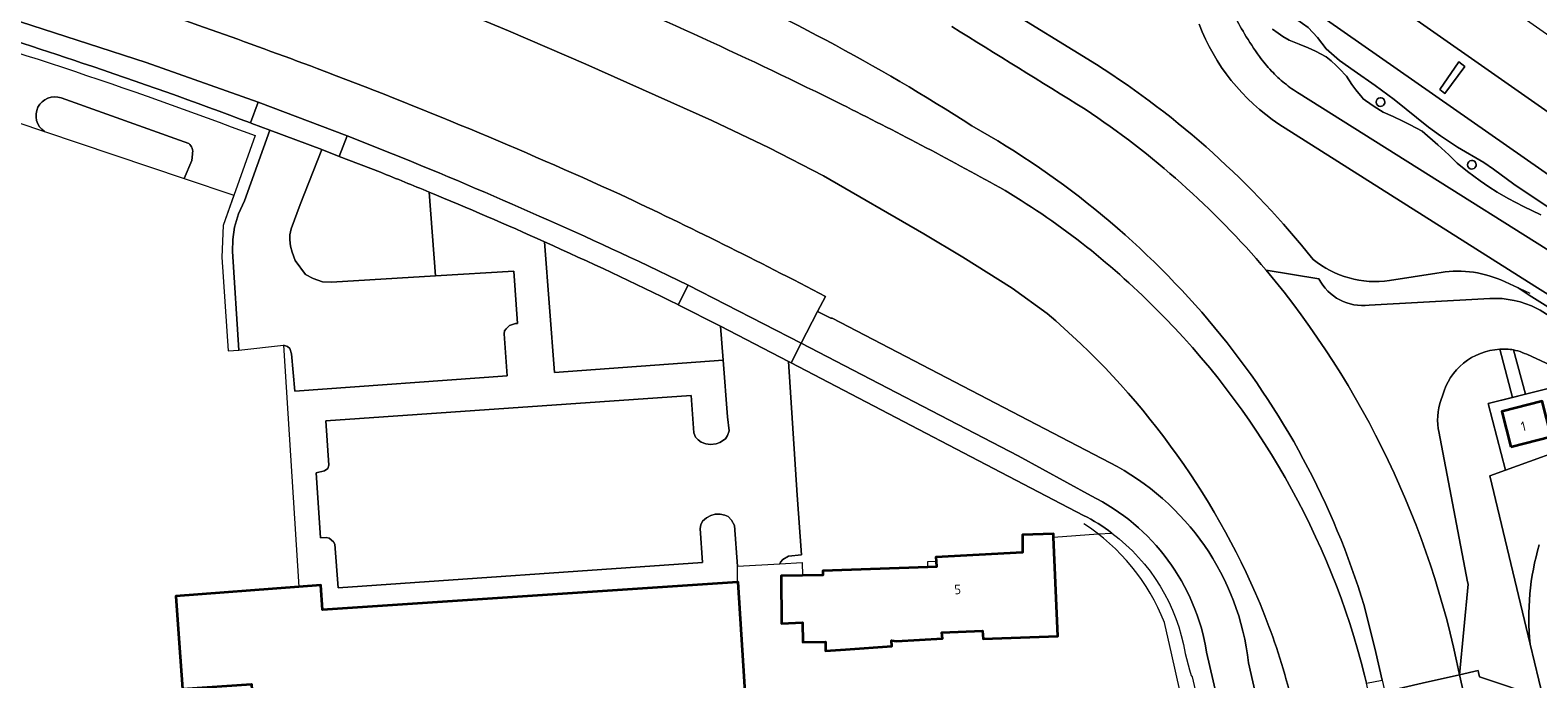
# Model space of a CAD drawing. Extents: x 151587 to 155483, y 462503 to 464608.
# Tile 222 of 236: x 154306 to 154449, y 464134 to 464195. Entities that reach past the tile are written whole.
import ezdxf
from ezdxf.enums import TextEntityAlignment as Align

# ---------------------------------------------------------------- set-up
doc = ezdxf.new("R2010")
doc.units = 0
doc.header["$LTSCALE"] = 0.5
for name, color, linetype, lineweight in [('B-RO-GR-BEPLANTING_CULTUUR_BOSPLANTSOEN-GV', 251, 'CONTINUOUS', 18), ('B-RO-GR-BOS_LOOF-GV', 251, 'CONTINUOUS', 13), ('B-RO-GR-GRAS-GV', 251, 'CONTINUOUS', 13), ('B-RO-GR-GROENVOORZIENING-GV', 251, 'CONTINUOUS', 18), ('B-RO-IE-TERREINAFSCHEIDING_KUNSTMATIG_HEKWERK-G', 251, 'IE-TERREINAFSCHEIDING-KUNSTMATIG', 18), ('B-RO-KW-KUNSTWERK_DEK-GV', 6, 'CONTINUOUS', 18), ('B-RO-KW-KUNSTWERK_LANDHOOFD-GV', 251, 'CONTINUOUS', 18), ('B-RO-OG-BEBOUWING-GV', 6, 'CONTINUOUS', 35), ('B-RO-OG-BEBOUWING-T18', 1, 'CONTINUOUS', 18), ('B-RO-OG-TERREIN_CULTUURSCHEIDING-GV', 251, 'CONTINUOUS', 18), ('B-RO-OG-WATER_GREPPEL-GV', 251, 'CONTINUOUS', 18), ('B-RO-VH-VERHARDING_ASFALT-GV', 251, 'CONTINUOUS', 18), ('B-RO-VH-VERHARDING_BETONSTRAATSTEEN-GV', 251, 'CONTINUOUS', 18), ('B-RO-VH-VERHARDING_SIERBESTRATING-GV', 251, 'CONTINUOUS', 18), ('B-RO-VH-VERHARDING_TEGEL-GV', 251, 'CONTINUOUS', 18)]:
    doc.layers.add(name, color=color, linetype=linetype, lineweight=lineweight)
doc.styles.add('NLCS-ISO-M200-T18', font='NLCS-ISO.ttf', dxfattribs={"height": 0.36})
doc.linetypes.add('IE-TERREINAFSCHEIDING-KUNSTMATIG', pattern='A,4,[82,NLCS.SHX,S=0.75,R=90,X=0,Y=0],4,-2', length=10)

msp = doc.modelspace()

# ---------------------------------------------------------------- linework, layer by layer
at = {"layer": 'B-RO-GR-BEPLANTING_CULTUUR_BOSPLANTSOEN-GV', "flags": 128}
for points in [[(154405.807, 464149.048), (154378.133, 464163.476), (154377.899, 464163.597), (154378.709, 464150.962), (154379.105, 464145.316), (154377.906, 464145.204), (154377.356, 464144.888), (154377.132, 464144.625), (154377.085, 464144.465), (154379.181, 464144.585), (154379.231, 464143.363), (154381.149, 464143.402), (154381.15, 464143.818), (154391.06, 464144.141), (154391.056, 464144.686), (154391.847, 464144.727), (154391.826, 464145.087), (154400.042, 464145.545), (154400.015, 464147.193), (154402.961, 464147.301), (154402.974, 464146.994)], [(154402.974, 464146.994), (154407.19, 464147.287), (154408.486, 464147.373)]]:
    msp.add_lwpolyline(points, dxfattribs=at)
at = {"layer": 'B-RO-GR-BEPLANTING_CULTUUR_BOSPLANTSOEN-GV'}
msp.add_lwpolyline([(154408.486, 464147.373, 0.0436475), (154405.807, 464149.048)], format="xyb", dxfattribs=at)
at = {"layer": 'B-RO-GR-BOS_LOOF-GV'}
msp.add_lwpolyline([(154448.91, 464146.276, 0.097465), (154448.049, 464136.887)], format="xyb", dxfattribs=at)
at = {"layer": 'B-RO-GR-BOS_LOOF-GV', "flags": 128}
msp.add_lwpolyline([(154448.049, 464136.887), (154449.274, 464131.778), (154449.734, 464129.93), (154456.375, 464131.777), (154456.891, 464132.69), (154456.375, 464133.047), (154457.248, 464134.515), (154459.152, 464136.856), (154462.842, 464137.928), (154465.977, 464138.047), (154469.112, 464139.198), (154472.485, 464139.714), (154475.302, 464141.658), (154478.833, 464141.857), (154479.42, 464142.444), (154473.637, 464145.33), (154473.741, 464145.636)], dxfattribs=at)
at = {"layer": 'B-RO-GR-GRAS-GV', "flags": 128}
msp.add_lwpolyline([(154473.741, 464145.636), (154464.776, 464150.042), (154458.457, 464157.271), (154458.031, 464157.062), (154455.132, 464156.047), (154452.988, 464155.91), (154452.866, 464155.902), (154445.731, 464153.329), (154444.235, 464152.789), (154448.049, 464136.887)], dxfattribs=at)
at = {"layer": 'B-RO-GR-GRAS-GV'}
msp.add_lwpolyline([(154448.049, 464136.887, -0.097465), (154448.91, 464146.276)], format="xyb", dxfattribs=at)
at = {"layer": 'B-RO-GR-GROENVOORZIENING-GV'}
for points in [[(154433.858, 464188.521, 0.93784), (154433.887, 464187.701)], [(154433.887, 464187.701, 1.0402367), (154433.858, 464188.521)], [(154442.501, 464182.603, 0.9365011), (154442.53, 464181.784)], [(154442.53, 464181.784, 1.0439878), (154442.501, 464182.603)]]:
    msp.add_lwpolyline(points, format="xyb", dxfattribs=at)
at = {"layer": 'B-RO-IE-TERREINAFSCHEIDING_KUNSTMATIG_HEKWERK-G'}
for points in [[(154290.706, 464197.087, -0.0212846), (154327.438, 464184.941)], [(154427.51, 464173.249, 0.0829566), (154407.031, 464191.658)], [(154427.51, 464173.249, 0.210318), (154434.741, 464171.244)], [(154445.276, 464171.301, 0.1489637), (154439.234, 464171.943)], [(154413.452, 464138.926, 0.156229), (154405.827, 464148.256)]]:
    msp.add_lwpolyline(points, format="xyb", dxfattribs=at)
at = {"layer": 'B-RO-IE-TERREINAFSCHEIDING_KUNSTMATIG_HEKWERK-G', "flags": 128}
for points in [[(154407.031, 464191.658), (154397.792, 464197.342)], [(154327.438, 464184.941), (154324.407, 464176.451), (154324.274, 464173.443), (154324.892, 464164.596)], [(154439.234, 464171.943), (154434.741, 464171.244)], [(154448.036, 464170.02), (154445.276, 464171.301)], [(154416.931, 464128.692), (154415.8, 464128.547), (154414.492, 464134.331), (154414.141, 464135.879), (154413.452, 464138.926)]]:
    msp.add_lwpolyline(points, dxfattribs=at)
msp.add_lwpolyline([(154445.731, 464153.329), (154452.866, 464155.902), (154452.988, 464155.91), (154451.534, 464161.473), (154444.084, 464159.627)], close=True, dxfattribs=at)
at = {"layer": 'B-RO-KW-KUNSTWERK_DEK-GV', "flags": 128}
msp.add_lwpolyline([(154442.547, 464128.856), (154441.364, 464133.973), (154437.838, 464133.174)], dxfattribs=at)
at = {"layer": 'B-RO-KW-KUNSTWERK_LANDHOOFD-GV', "flags": 128}
msp.add_lwpolyline([(154442.547, 464128.856), (154441.364, 464133.973), (154437.838, 464133.174)], dxfattribs=at)
at = {"layer": 'B-RO-OG-BEBOUWING-GV', "flags": 128}
for points in [[(154446.214, 464155.536), (154450.023, 464156.516), (154449.191, 464159.839), (154445.382, 464158.859)], [(154379.231, 464143.363), (154377.191, 464143.321), (154377.244, 464138.835), (154379.217, 464138.915), (154379.244, 464137.05), (154381.379, 464137.104), (154381.406, 464136.253), (154383.271, 464136.374), (154387.659, 464136.686), (154387.622, 464137.215), (154388.121, 464137.169), (154392.446, 464137.411), (154392.392, 464137.979), (154396.257, 464138.14), (154396.311, 464137.383), (154403.365, 464137.625), (154402.974, 464146.994), (154402.961, 464147.301), (154400.015, 464147.193), (154400.042, 464145.545), (154391.826, 464145.087), (154391.847, 464144.727), (154391.879, 464144.168), (154391.06, 464144.141), (154381.15, 464143.818), (154381.149, 464143.402)], [(154373.059, 464142.743), (154333.811, 464140.122), (154333.642, 464142.457), (154331.571, 464142.297), (154319.929, 464141.396), (154320.245, 464136.956), (154320.552, 464132.65), (154327.084, 464133.103), (154327.169, 464131.976), (154327.287, 464130.346), (154327.477, 464127.935), (154373.868, 464131.358), (154373.133, 464142.748)]]:
    msp.add_lwpolyline(points, close=True, dxfattribs=at)
at = {"layer": 'B-RO-OG-TERREIN_CULTUURSCHEIDING-GV', "flags": 128}
for points in [[(154402.35, 464168.136), (154399.05, 464170.512), (154394.371, 464173.47), (154390.697, 464175.654), (154381.188, 464181.139), (154376.069, 464183.776), (154370.643, 464186.39), (154358.729, 464191.711), (154351.39, 464194.864), (154344.869, 464197.562), (154330.104, 464203.193), (154322.293, 464205.905), (154316.278, 464207.921), (154315.451, 464208.198), (154303.136, 464212.093), (154297.05, 464213.875), (154291.145, 464215.522), (154284.32, 464217.236), (154278.336, 464218.809), (154273.145, 464220.045), (154262.359, 464222.476)], [(154384.794, 464205.543), (154384.318, 464204.624), (154388.173, 464202.72), (154393.028, 464200.113), (154397.792, 464197.342), (154407.031, 464191.658)], [(154407.031, 464191.658), (154397.792, 464197.342), (154393.028, 464200.113), (154388.173, 464202.72), (154384.318, 464204.624), (154384.794, 464205.543)], [(154309.09, 464188.508), (154321.155, 464184.201)], [(154302.535, 464187.017), (154307.519, 464185.341)], [(154321.497, 464183.184), (154321.434, 464182.604), (154320.732, 464180.901), (154325.432, 464179.321), (154324.407, 464176.451), (154324.274, 464173.443), (154324.892, 464164.596), (154325.888, 464164.676), (154325.285, 464173.976), (154325.331, 464175.119), (154325.497, 464176.279), (154325.863, 464177.541), (154326.424, 464178.785), (154328.828, 464185.458), (154327.133, 464186.1), (154327.01, 464186.145)], [(154472.368, 464162.84), (154471.96, 464163.753), (154470.623, 464163.155), (154468.681, 464162.496), (154466.989, 464162.114), (154465.878, 464161.949), (154464.831, 464161.922), (154463.597, 464162.197), (154462.461, 464162.575), (154461.022, 464163.15), (154459.324, 464163.924), (154448.502, 464170.72), (154424.287, 464186.027)], [(154339.284, 464181.479), (154335.398, 464182.98), (154333.733, 464183.623), (154331.691, 464178.433), (154330.837, 464176.131), (154330.732, 464175.582), (154330.727, 464175.109), (154330.789, 464174.5), (154330.932, 464173.931), (154331.233, 464173.133), (154332.215, 464171.829), (154332.911, 464171.434), (154333.794, 464171.121), (154334.649, 464171.102), (154344.499, 464171.684)], [(154343.893, 464179.61), (154344.499, 464171.684)], [(154344.499, 464171.684), (154343.893, 464179.61)], [(154344.499, 464171.684), (154351.904, 464172.122), (154352.261, 464167.174), (154352.06, 464167.174), (154351.508, 464167.008), (154351.176, 464166.679), (154351.024, 464166.488), (154350.981, 464166.219), (154351.274, 464162.237), (154331.197, 464160.778), (154330.888, 464164.317), (154330.726, 464164.834), (154330.51, 464165.008), (154330.126, 464165.144), (154331.571, 464142.297), (154333.642, 464142.457), (154333.811, 464140.122), (154373.059, 464142.743), (154373.073, 464144.235), (154372.773, 464148.082), (154372.514, 464148.598), (154372.193, 464148.942), (154371.86, 464149.074), (154371.414, 464149.165), (154370.945, 464149.154), (154370.554, 464149.025), (154370.148, 464148.806), (154369.763, 464148.485), (154369.587, 464148.159), (154369.526, 464147.808), (154369.77, 464144.584), (154335.287, 464142.198), (154334.97, 464146.327), (154334.86, 464146.554), (154334.433, 464146.89), (154334.169, 464146.941), (154333.606, 464146.92), (154333.218, 464153.054), (154334.006, 464153.243), (154334.325, 464153.484), (154334.419, 464153.804), (154334.132, 464157.974), (154368.692, 464160.371), (154368.936, 464156.855), (154369.105, 464156.452), (154369.342, 464156.188), (154369.633, 464155.956), (154370.057, 464155.805), (154370.503, 464155.746), (154371.045, 464155.803), (154371.402, 464155.935), (154371.92, 464156.27), (154372.124, 464156.584), (154372.282, 464157.028), (154372.112, 464158.361), (154371.701, 464163.722), (154355.744, 464162.562), (154354.799, 464174.913)], [(154354.799, 464174.913), (154355.744, 464162.562), (154371.701, 464163.722), (154371.456, 464166.928), (154367.46, 464168.959), (154367.43, 464168.974)], [(154423.073, 464172.229), (154428.06, 464171.416)], [(154434.741, 464171.244), (154439.234, 464171.943)], [(154439.234, 464171.943), (154434.741, 464171.244)], [(154445.276, 464171.301), (154446.914, 464170.541), (154447.961, 464169.879), (154458.849, 464163.042), (154460.629, 464162.23), (154462.117, 464161.635), (154463.33, 464161.232), (154464.306, 464160.908), (154464.734, 464160.919), (154465.965, 464160.951), (154467.173, 464161.13), (154468.953, 464161.532), (154470.989, 464162.223), (154472.368, 464162.84)], [(154472.48, 464162.591), (154472.368, 464162.84), (154470.989, 464162.223), (154468.953, 464161.532), (154467.173, 464161.13), (154465.965, 464160.951), (154464.734, 464160.919), (154464.306, 464160.908), (154463.33, 464161.232), (154462.117, 464161.635), (154460.629, 464162.23), (154458.849, 464163.042), (154447.961, 464169.879), (154446.914, 464170.541), (154445.276, 464171.301)], [(154381.386, 464169.747), (154380.65, 464168.33), (154381.888, 464167.689), (154382.013, 464167.688), (154408.314, 464154.022)], [(154432.818, 464168.922), (154443.658, 464169.509)], [(154448.187, 464168.848), (154448.998, 464168.456), (154459.602, 464161.772), (154466.154, 464160.432), (154472.48, 464162.591)], [(154443.119, 464134.389), (154443.12, 464134.389), (154443.163, 464134.208), (154443.262, 464133.789), (154449.274, 464131.778), (154448.049, 464136.887), (154444.235, 464152.789), (154445.731, 464153.329), (154444.084, 464159.627), (154446.368, 464160.193), (154445.173, 464164.749)], [(154446.464, 464164.692), (154447.618, 464160.503), (154451.534, 464161.473), (154452.988, 464155.91)], [(154452.988, 464155.91), (154455.132, 464156.047), (154458.031, 464157.062), (154458.457, 464157.271), (154458.535, 464157.309), (154457.536, 464158.408), (154457.522, 464158.424), (154454.853, 464160.54), (154452.275, 464162.172), (154451.39, 464162.592), (154447.729, 464164.291), (154447.519, 464164.361), (154447.298, 464164.447)], [(154439.34, 464157.251), (154439.415, 464156.986), (154442.128, 464142.772), (154442.177, 464142.55), (154441.364, 464133.973), (154443.119, 464134.389)], [(154422.948, 464139.545), (154422.495, 464140.695)], [(154432.381, 464133.947), (154432.568, 464133.175), (154434.058, 464133.478), (154433.461, 464136.078), (154432.336, 464140.52)], [(154421.415, 464135.109), (154422.644, 464129.735)]]:
    msp.add_lwpolyline(points, dxfattribs=at)
at = {"layer": 'B-RO-OG-TERREIN_CULTUURSCHEIDING-GV'}
for points in [[(154395.247, 464185.873, 0.0399129), (154367.065, 464200.914)], [(154356.33, 464200.052, -0.0156561), (154382.921, 464187.896)], [(154313.212, 464198.42, -0.0086509), (154333.299, 464191.294)], [(154311.078, 464191.81, 0.0072705), (154298.274, 464195.897)], [(154393.345, 464195.251, 0.0014585), (154405.949, 464187.447)], [(154424.287, 464186.027, -0.155417), (154416.731, 464195.476)], [(154327.01, 464186.145, 0.0091099), (154311.078, 464191.81)], [(154333.299, 464191.294, -0.0166273), (154361.983, 464179.377)], [(154407.031, 464191.658, -0.0829566), (154427.51, 464173.249)], [(154427.51, 464173.249, 0.0829566), (154407.031, 464191.658)], [(154307.519, 464185.341, -0.8929772), (154309.09, 464188.508)], [(154382.921, 464187.896, -0.01048), (154397.887, 464180.043)], [(154405.949, 464187.447, -0.0697528), (154423.073, 464172.229)], [(154418.201, 464166.812, 0.0916109), (154395.247, 464185.873)], [(154321.155, 464184.201, -0.3020879), (154321.497, 464183.184)], [(154343.893, 464179.61, 0.0031727), (154339.284, 464181.479)], [(154354.799, 464174.913, 0.0076189), (154343.893, 464179.61)], [(154361.983, 464179.377, -0.0109217), (154381.386, 464169.747)], [(154397.887, 464180.043, -0.0648244), (154412.617, 464168.594)], [(154367.43, 464168.974, 0.0089422), (154354.799, 464174.913)], [(154427.51, 464173.249, 0.210318), (154434.741, 464171.244)], [(154434.741, 464171.244, -0.210318), (154427.51, 464173.249)], [(154439.234, 464171.943, -0.1489637), (154445.276, 464171.301)], [(154445.276, 464171.301, 0.1489637), (154439.234, 464171.943)], [(154428.06, 464171.416, 0.3157391), (154432.818, 464168.922)], [(154443.658, 464169.509, -0.1278584), (154448.187, 464168.848)], [(154422.495, 464140.695, 0.1178093), (154402.35, 464168.136)], [(154412.617, 464168.594, -0.1370897), (154432.381, 464133.947)], [(154432.336, 464140.52, 0.1003923), (154418.201, 464166.812)], [(154445.173, 464164.749, 0.3264563), (154439.766, 464160.36)], [(154447.298, 464164.447, 0.0491463), (154446.464, 464164.692)], [(154439.766, 464160.36, 0.128667), (154439.34, 464157.251)], [(154408.314, 464154.022, -0.2499492), (154421.415, 464135.109)], [(154425.511, 464131.452, 0.0342014), (154422.948, 464139.545)]]:
    msp.add_lwpolyline(points, format="xyb", dxfattribs=at)
at = {"layer": 'B-RO-OG-WATER_GREPPEL-GV'}
for points in [[(154309.09, 464188.508, 0.8929772), (154307.519, 464185.341)], [(154321.497, 464183.184, 0.3020879), (154321.155, 464184.201)]]:
    msp.add_lwpolyline(points, format="xyb", dxfattribs=at)
at = {"layer": 'B-RO-OG-WATER_GREPPEL-GV', "flags": 128}
for points in [[(154321.155, 464184.201), (154309.09, 464188.508)], [(154307.519, 464185.341), (154320.732, 464180.901), (154321.434, 464182.604), (154321.497, 464183.184)]]:
    msp.add_lwpolyline(points, dxfattribs=at)
at = {"layer": 'B-RO-VH-VERHARDING_ASFALT-GV', "flags": 128}
for points in [[(154262.359, 464222.476), (154273.145, 464220.045), (154278.336, 464218.809), (154284.32, 464217.236), (154291.145, 464215.522), (154297.05, 464213.875), (154303.136, 464212.093), (154315.451, 464208.198), (154316.278, 464207.921), (154322.293, 464205.905), (154330.104, 464203.193), (154344.869, 464197.562), (154351.39, 464194.864), (154358.729, 464191.711), (154370.643, 464186.39), (154376.069, 464183.776), (154381.188, 464181.139), (154390.697, 464175.654), (154394.371, 464173.47), (154399.05, 464170.512), (154402.35, 464168.136)], [(154422.495, 464140.695), (154422.948, 464139.545)], [(154432.336, 464140.52), (154433.461, 464136.078), (154434.058, 464133.478), (154434.312, 464132.375), (154437.838, 464133.174), (154441.364, 464133.973)], [(154425.511, 464131.452), (154425.746, 464130.429), (154432.828, 464132.036), (154432.568, 464133.175), (154432.381, 464133.947)], [(154446.954, 464110.657), (154445.954, 464114.129), (154444.751, 464119.335), (154442.547, 464128.856), (154441.364, 464133.973), (154437.838, 464133.174), (154434.312, 464132.375)]]:
    msp.add_lwpolyline(points, dxfattribs=at)
at = {"layer": 'B-RO-VH-VERHARDING_ASFALT-GV'}
for points in [[(154367.065, 464200.914, -0.0399129), (154395.247, 464185.873)], [(154382.921, 464187.896, 0.0156561), (154356.33, 464200.052)], [(154405.949, 464187.447, -0.0014585), (154393.345, 464195.251)], [(154397.887, 464180.043, 0.01048), (154382.921, 464187.896)], [(154423.073, 464172.229, 0.0697528), (154405.949, 464187.447)], [(154395.247, 464185.873, -0.0916109), (154418.201, 464166.812)], [(154412.617, 464168.594, 0.0648244), (154397.887, 464180.043)], [(154441.364, 464133.973, 0.1255022), (154423.073, 464172.229)], [(154402.35, 464168.136, -0.1178093), (154422.495, 464140.695)], [(154432.381, 464133.947, 0.1370897), (154412.617, 464168.594)], [(154418.201, 464166.812, -0.1003923), (154432.336, 464140.52)], [(154422.948, 464139.545, -0.0342014), (154425.511, 464131.452)]]:
    msp.add_lwpolyline(points, format="xyb", dxfattribs=at)
at = {"layer": 'B-RO-VH-VERHARDING_ASFALT-GV', "flags": 128}
msp.add_lwpolyline([(154449.734, 464129.93), (154449.274, 464131.778), (154443.262, 464133.789), (154443.163, 464134.208), (154443.12, 464134.389), (154443.119, 464134.389), (154441.364, 464133.973), (154442.547, 464128.856), (154447.187, 464129.246)], close=True, dxfattribs=at)
at = {"layer": 'B-RO-VH-VERHARDING_BETONSTRAATSTEEN-GV', "flags": 128}
for points in [[(154463.839, 464191.673), (154463.527, 464190.556), (154463.07, 464190.33), (154459.771, 464188.511), (154458.861, 464187.977), (154452.539, 464192.473), (154423.804, 464212.594), (154424.625, 464217.814), (154424.968, 464218.999), (154424.969, 464219.005), (154426.161, 464225.667), (154426.172, 464226.32), (154426.782, 464227.187), (154423.093, 464229.775), (154422.849, 464229.36), (154423.28, 464229.064), (154420.504, 464213.125), (154419.699, 464208.275), (154423.172, 464205.791), (154459.526, 464180.32), (154470.674, 464190.366), (154468.426, 464196.124), (154462.245, 464200.316), (154463.949, 464196.052)], [(154455.851, 464177.008), (154422.102, 464200.58), (154423.367, 464198.522), (154424.451, 464197.183), (154425.437, 464196.286), (154427.049, 464195.156), (154427.942, 464194.207), (154428.751, 464193.148), (154430.026, 464192.037), (154431.405, 464191.059), (154433.375, 464189.675), (154435.171, 464188.351), (154438.424, 464185.747), (154439.559, 464184.91), (154441.189, 464183.85), (154443.666, 464182.406), (154444.587, 464181.766), (154446.514, 464180.342), (154449.663, 464178.234)], [(154298.86, 464197.795), (154311.669, 464193.636), (154317.122, 464191.866), (154327.726, 464188.108), (154336.139, 464184.924)], [(154363.705, 464173.066), (154368.395, 464170.8), (154379.089, 464165.325), (154380.65, 464168.33), (154381.386, 464169.747)], [(154428.06, 464171.416), (154423.073, 464172.229)], [(154443.658, 464169.509), (154432.818, 464168.922)], [(154454.853, 464160.54), (154457.522, 464158.424), (154457.536, 464158.408), (154459.602, 464161.772), (154448.998, 464168.456), (154448.187, 464168.848)], [(154447.298, 464164.447), (154447.519, 464164.361), (154447.729, 464164.291), (154451.39, 464162.592), (154452.275, 464162.172), (154454.853, 464160.54)], [(154441.364, 464133.973), (154442.177, 464142.55), (154442.128, 464142.772), (154439.415, 464156.986), (154439.34, 464157.251)]]:
    msp.add_lwpolyline(points, dxfattribs=at)
for points in [[(154422.102, 464200.58), (154455.851, 464177.008), (154459.526, 464180.32), (154423.172, 464205.791)], [(154441.869, 464191.482), (154439.965, 464188.912), (154439.516, 464189.298), (154441.303, 464191.916)], [(154441.869, 464191.482), (154441.303, 464191.916), (154439.516, 464189.298), (154439.965, 464188.912)], [(154336.139, 464184.924), (154327.726, 464188.108), (154327.01, 464186.145), (154327.133, 464186.1), (154328.828, 464185.458), (154333.733, 464183.623), (154335.398, 464182.98)], [(154330.126, 464165.144), (154330.51, 464165.008), (154330.726, 464164.834), (154330.888, 464164.317), (154331.197, 464160.778), (154351.274, 464162.237), (154350.981, 464166.219), (154351.024, 464166.488), (154351.176, 464166.679), (154351.508, 464167.008), (154352.06, 464167.174), (154352.261, 464167.174), (154351.904, 464172.122), (154344.499, 464171.684), (154334.649, 464171.102), (154333.794, 464171.121), (154332.911, 464171.434), (154332.215, 464171.829), (154331.233, 464173.133), (154330.932, 464173.931), (154330.789, 464174.5), (154330.727, 464175.109), (154330.732, 464175.582), (154330.837, 464176.131), (154331.691, 464178.433), (154333.733, 464183.623), (154328.828, 464185.458), (154326.424, 464178.785), (154325.863, 464177.541), (154325.497, 464176.279), (154325.331, 464175.119), (154325.285, 464173.976), (154325.888, 464164.676)], [(154367.46, 464168.959), (154371.456, 464166.928), (154377.899, 464163.597), (154378.133, 464163.476), (154379.089, 464165.325), (154368.395, 464170.8)], [(154371.701, 464163.722), (154372.112, 464158.361), (154372.282, 464157.028), (154372.124, 464156.584), (154371.92, 464156.27), (154371.402, 464155.935), (154371.045, 464155.803), (154370.503, 464155.746), (154370.057, 464155.805), (154369.633, 464155.956), (154369.342, 464156.188), (154369.105, 464156.452), (154368.936, 464156.855), (154368.692, 464160.371), (154334.132, 464157.974), (154334.419, 464153.804), (154334.325, 464153.484), (154334.006, 464153.243), (154333.218, 464153.054), (154333.606, 464146.92), (154334.169, 464146.941), (154334.433, 464146.89), (154334.86, 464146.554), (154334.97, 464146.327), (154335.287, 464142.198), (154369.77, 464144.584), (154369.526, 464147.808), (154369.587, 464148.159), (154369.763, 464148.485), (154370.148, 464148.806), (154370.554, 464149.025), (154370.945, 464149.154), (154371.414, 464149.165), (154371.86, 464149.074), (154372.193, 464148.942), (154372.514, 464148.598), (154372.773, 464148.082), (154373.073, 464144.235), (154377.085, 464144.465), (154377.132, 464144.625), (154377.356, 464144.888), (154377.906, 464145.204), (154379.105, 464145.316), (154378.709, 464150.962), (154377.899, 464163.597), (154371.456, 464166.928)]]:
    msp.add_lwpolyline(points, close=True, dxfattribs=at)
at = {"layer": 'B-RO-VH-VERHARDING_BETONSTRAATSTEEN-GV'}
for points in [[(154333.299, 464191.294, 0.0086509), (154313.212, 464198.42)], [(154361.983, 464179.377, 0.0166273), (154333.299, 464191.294)], [(154336.139, 464184.924, -0.01633), (154363.705, 464173.066)], [(154381.386, 464169.747, 0.0109217), (154361.983, 464179.377)], [(154423.073, 464172.229, -0.1255022), (154441.364, 464133.973)], [(154432.818, 464168.922, -0.3157391), (154428.06, 464171.416)], [(154448.187, 464168.848, 0.1278584), (154443.658, 464169.509)], [(154439.766, 464160.36, -0.3264563), (154445.173, 464164.749)], [(154445.173, 464164.749, -0.0720677), (154446.464, 464164.692)], [(154446.464, 464164.692, -0.0491463), (154447.298, 464164.447)], [(154439.34, 464157.251, -0.128667), (154439.766, 464160.36)]]:
    msp.add_lwpolyline(points, format="xyb", dxfattribs=at)
at = {"layer": 'B-RO-VH-VERHARDING_SIERBESTRATING-GV', "flags": 128}
for points in [[(154449.663, 464178.234), (154446.514, 464180.342), (154444.587, 464181.766), (154443.666, 464182.406), (154441.189, 464183.85), (154439.559, 464184.91), (154438.424, 464185.747), (154435.171, 464188.351), (154433.375, 464189.675), (154431.405, 464191.059), (154430.026, 464192.037), (154428.751, 464193.148), (154427.942, 464194.207), (154427.049, 464195.156), (154425.437, 464196.286), (154424.451, 464197.183), (154423.367, 464198.522), (154422.102, 464200.58), (154421.55, 464202.167), (154420.855, 464203.625), (154418.677, 464206.717), (154418.262, 464209.587), (154417.539, 464211.69)], [(154423.678, 464195.022), (154424.207, 464194.618), (154424.643, 464194.32), (154425.246, 464193.957), (154426.198, 464193.591), (154427.065, 464193.231), (154427.741, 464192.916), (154428.741, 464192.4), (154429.221, 464192), (154429.683, 464191.582), (154430.132, 464191.142), (154430.558, 464190.689), (154430.661, 464190.574), (154431.181, 464189.787), (154431.554, 464189.28), (154432.149, 464188.551), (154432.256, 464188.436), (154432.478, 464188.258), (154433.287, 464187.685), (154434.141, 464187.174), (154435.078, 464186.751), (154436.012, 464186.307), (154436.701, 464185.96), (154437.838, 464185.356), (154439.318, 464184.076), (154440.341, 464183.125), (154441.141, 464182.342), (154442.114, 464181.56), (154442.709, 464181.107), (154443.314, 464180.667), (154444.136, 464180.098), (154444.918, 464179.591), (154445.954, 464178.996), (154447.407, 464178.249), (154449.047, 464177.445)]]:
    msp.add_lwpolyline(points, dxfattribs=at)
at = {"layer": 'B-RO-VH-VERHARDING_SIERBESTRATING-GV'}
for points in [[(154433.887, 464187.701, -0.93784), (154433.858, 464188.521)], [(154433.858, 464188.521, -1.0402367), (154433.887, 464187.701)], [(154442.53, 464181.784, -0.9365011), (154442.501, 464182.603)], [(154442.501, 464182.603, -1.0439878), (154442.53, 464181.784)]]:
    msp.add_lwpolyline(points, format="xyb", dxfattribs=at)
at = {"layer": 'B-RO-VH-VERHARDING_TEGEL-GV', "flags": 128}
for points in [[(154327.01, 464186.145), (154327.726, 464188.108), (154317.122, 464191.866), (154311.669, 464193.636), (154298.86, 464197.795)], [(154449.047, 464177.445), (154447.407, 464178.249), (154445.954, 464178.996), (154444.918, 464179.591), (154444.136, 464180.098), (154443.314, 464180.667), (154442.709, 464181.107), (154442.114, 464181.56), (154441.141, 464182.342), (154440.341, 464183.125), (154439.318, 464184.076), (154437.838, 464185.356), (154436.701, 464185.96), (154436.012, 464186.307), (154435.078, 464186.751), (154434.141, 464187.174), (154433.287, 464187.685), (154432.478, 464188.258), (154432.256, 464188.436), (154432.149, 464188.551), (154431.554, 464189.28), (154431.181, 464189.787), (154430.661, 464190.574), (154430.558, 464190.689), (154430.132, 464191.142), (154429.683, 464191.582), (154429.221, 464192), (154428.741, 464192.4), (154427.741, 464192.916), (154427.065, 464193.231), (154426.198, 464193.591), (154425.246, 464193.957), (154424.643, 464194.32), (154424.207, 464194.618), (154423.678, 464195.022)], [(154461.793, 464166.54), (154426.207, 464188.913)], [(154426.207, 464188.913), (154461.793, 464166.54)], [(154336.139, 464184.924), (154335.398, 464182.98)], [(154424.287, 464186.027), (154448.502, 464170.72), (154459.324, 464163.924), (154461.022, 464163.15), (154462.461, 464162.575), (154463.597, 464162.197), (154464.831, 464161.922), (154465.878, 464161.949), (154466.989, 464162.114), (154468.681, 464162.496), (154470.623, 464163.155), (154471.96, 464163.753), (154490.094, 464171.871), (154491.404, 464172.457), (154493.739, 464173.503), (154499.929, 464174.911), (154498.526, 464178.114), (154497.325, 464177.83), (154497.318, 464177.829), (154491.679, 464176.366), (154491.674, 464176.365), (154481.08, 464171.704), (154468.309, 464166.088)], [(154335.398, 464182.98), (154339.284, 464181.479)], [(154367.43, 464168.974), (154367.46, 464168.959), (154368.395, 464170.8), (154363.705, 464173.066)], [(154408.314, 464154.022), (154382.013, 464167.688), (154381.888, 464167.689), (154380.65, 464168.33), (154379.089, 464165.325), (154399.616, 464154.69), (154406.52, 464150.885)], [(154406.52, 464150.885), (154399.616, 464154.69), (154379.089, 464165.325), (154378.133, 464163.476), (154405.807, 464149.048)], [(154445.173, 464164.749), (154446.368, 464160.193), (154447.618, 464160.503), (154446.464, 464164.692)], [(154415.412, 464136), (154415.831, 464134.456)], [(154415.831, 464134.456), (154415.982, 464133.903), (154416.087, 464133.771), (154417.252, 464128.733), (154417.305, 464128.502), (154419.119, 464128.921), (154417.443, 464136.116)], [(154417.443, 464136.116), (154419.119, 464128.921), (154422.644, 464129.735), (154421.415, 464135.109)]]:
    msp.add_lwpolyline(points, dxfattribs=at)
at = {"layer": 'B-RO-VH-VERHARDING_TEGEL-GV'}
for points in [[(154421.027, 464194.575, -0.0242086), (154420.013, 464196.463)], [(154420.013, 464196.463, 0.0242086), (154421.027, 464194.575)], [(154298.274, 464195.897, -0.0072705), (154311.078, 464191.81)], [(154416.731, 464195.476, 0.155417), (154424.287, 464186.027)], [(154422.446, 464192.422, -0.0229094), (154421.027, 464194.575)], [(154421.027, 464194.575, 0.0229094), (154422.446, 464192.422)], [(154311.078, 464191.81, -0.0091099), (154327.01, 464186.145)], [(154423.581, 464191.053, -0.0327601), (154422.446, 464192.422)], [(154422.446, 464192.422, 0.0327601), (154423.581, 464191.053)], [(154424.825, 464189.898, -0.0345965), (154423.581, 464191.053)], [(154423.581, 464191.053, 0.0345965), (154424.825, 464189.898)], [(154426.207, 464188.913, -0.0341802), (154424.825, 464189.898)], [(154424.825, 464189.898, 0.0341802), (154426.207, 464188.913)], [(154363.705, 464173.066, 0.01633), (154336.139, 464184.924)], [(154339.284, 464181.479, -0.0031727), (154343.893, 464179.61)], [(154343.893, 464179.61, -0.0076189), (154354.799, 464174.913)], [(154354.799, 464174.913, -0.0089422), (154367.43, 464168.974)], [(154446.464, 464164.692, 0.0720677), (154445.173, 464164.749)], [(154421.415, 464135.109, 0.2499492), (154408.314, 464154.022)], [(154417.443, 464136.116, 0.2429641), (154406.52, 464150.885)], [(154406.52, 464150.885, -0.2429641), (154417.443, 464136.116)], [(154405.807, 464149.048, -0.0436475), (154408.486, 464147.373)], [(154408.486, 464147.373, -0.1924065), (154415.412, 464136)]]:
    msp.add_lwpolyline(points, format="xyb", dxfattribs=at)

# ---------------------------------------------------------------- texts
at = {"layer": 'B-RO-OG-BEBOUWING-T18', "style": 'NLCS-ISO-M200-T18'}
for s, rotation, p in [('1', 13.4, (154447.406, 464157.475)), ('5', 2.4, (154393.896, 464142.045))]:
    msp.add_text(s, height=0.9, rotation=rotation, dxfattribs=at).set_placement(p, align=Align.MIDDLE)

doc.saveas('drawing.dxf')
